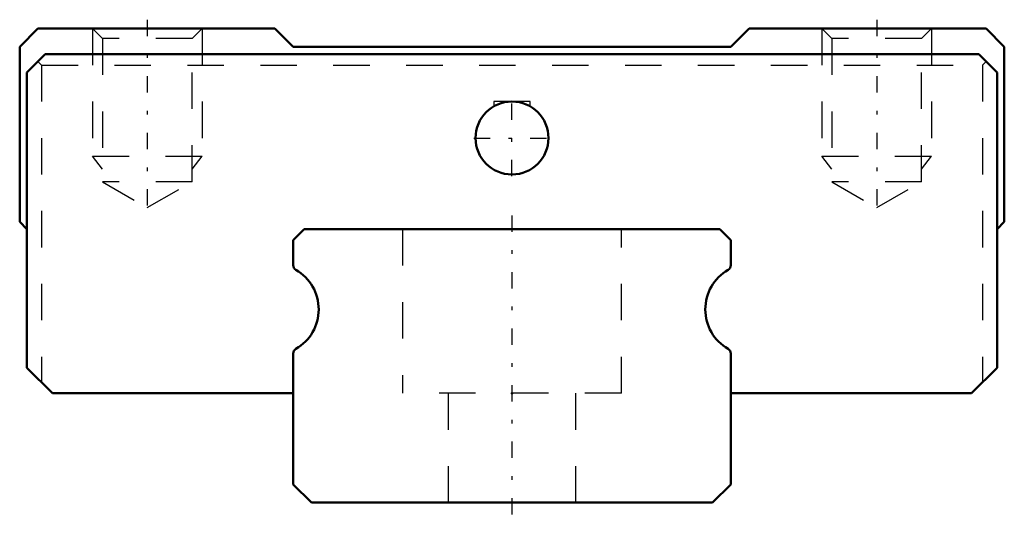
# Model space of a CAD drawing. Header units: millimetres. Extents: x -13.5 to 13.5, y -0.4 to 13.2.
import ezdxf

# ---------------------------------------------------------------- set-up
doc = ezdxf.new("R2010")
doc.units = ezdxf.units.MM
doc.linetypes.add('Center', pattern=[1.5, 0.45, -0.5, 0.05, -0.5])
doc.linetypes.add('Dashed', pattern=[2, 1, -1])
for name, color, linetype, lineweight in [('2d ConnectionPoints', 7, 'Continuous', 50), ('AM_0', 7, 'Continuous', 50), ('AM_5', 3, 'Continuous', 25), ('AM_7', 7, 'Center', 25), ('AM_9', 6, 'Dashed', 25)]:
    doc.layers.add(name, color=color, linetype=linetype, lineweight=lineweight)

# ---------------------------------------------------------------- blocks, each defined once
blk = doc.blocks.new('1_RSX12SMUU1_Slider_0_in_RSX12SMUU200LMG1250W8720001_2')
at = {"layer": 'AM_0'}
for p, q in [((-13, 13), (-13.5, 12.5)), ((-6.5, 13), (-13, 13)), ((-6, 12.5), (-6.5, 13)), ((6.5, 13), (6, 12.5)), ((13, 13), (6.5, 13)), ((13.5, 12.5), (13, 13)), ((-13.5, 12.5), (-13.5, 7.7)), ((6, 12.5), (-6, 12.5)), ((13.5, 7.7), (13.5, 12.5)), ((-12.8, 12.3), (-13.3, 11.8)), ((12.8, 12.3), (-12.8, 12.3)), ((13.3, 11.8), (12.8, 12.3)), ((-13.3, 11.8), (-13.3, 3.7)), ((13.3, 3.7), (13.3, 11.8)), ((-13.5, 7.7), (-13.3, 7.5)), ((13.3, 7.5), (13.5, 7.7)), ((-13.3, 3.7), (-12.6, 3)), ((12.6, 3), (13.3, 3.7)), ((-12.6, 3), (-6, 3)), ((6, 3), (12.6, 3))]:
    blk.add_line(p, q, dxfattribs=at)
blk.add_circle((0, 10), 1, dxfattribs=at)
at = {"layer": 'AM_5', "linetype": 'Dashed'}
for p, q in [((-11.5, 13), (-11.5, 9.5)), ((-8.5, 13), (-8.5, 9.5)), ((8.5, 13), (8.5, 9.5)), ((11.5, 13), (11.5, 9.5)), ((-11.229, 9.15), (-11.5, 9.5)), ((-11.5, 9.5), (-8.5, 9.5)), ((-8.77, 9.15), (-8.5, 9.5)), ((8.771, 9.15), (8.5, 9.5)), ((8.5, 9.5), (11.5, 9.5)), ((11.23, 9.15), (11.5, 9.5))]:
    blk.add_line(p, q, dxfattribs=at)
at = {"layer": 'AM_7'}
for p, q in [((-10, 13.245), (-10, 7.845)), ((10, 13.245), (10, 7.845)), ((0, 8.95), (0, 11.05)), ((-1.05, 10), (1.05, 10))]:
    blk.add_line(p, q, dxfattribs=at)
at = {"layer": 'AM_9'}
for p, q in [((-11.5, 13), (-11.229, 12.729)), ((-8.77, 12.729), (-8.5, 13)), ((8.5, 13), (8.771, 12.729)), ((11.23, 12.729), (11.5, 13)), ((-11.229, 12.729), (-11.229, 8.8)), ((-8.77, 12.729), (-11.229, 12.729)), ((-8.77, 8.8), (-8.77, 12.729)), ((8.771, 12.729), (8.771, 8.8)), ((11.23, 12.729), (8.771, 12.729)), ((11.23, 8.8), (11.23, 12.729)), ((-13, 12.1), (-12.9, 12)), ((-12.9, 12), (-12.9, 3.3)), ((-12.9, 12), (12.9, 12)), ((12.9, 12), (13, 12.1)), ((12.9, 12), (12.9, 3.3)), ((0.5, 11), (-0.5, 11)), ((-0.5, 11), (-0.5, 10.866)), ((0.5, 10.866), (0.5, 11)), ((-11.229, 8.8), (-10, 8.09)), ((-8.77, 8.8), (-11.229, 8.8)), ((-10, 8.09), (-8.77, 8.8)), ((11.23, 8.8), (8.771, 8.8)), ((8.771, 8.8), (10, 8.09)), ((10, 8.09), (11.23, 8.8))]:
    blk.add_line(p, q, dxfattribs=at)
blk = doc.blocks.new('2_RSX12M20012_5_Track_0_in_RSX12SMUU200LMG1250W8720001_2')
at = {"layer": 'AM_0'}
for p, q in [((-5.7, 7.5), (-6, 7.2)), ((5.7, 7.5), (-5.7, 7.5)), ((6, 7.2), (5.7, 7.5)), ((-6, 7.2), (-6, 6.512)), ((6, 6.512), (6, 7.2)), ((-6, 4.088), (-6, 0.5)), ((6, 0.5), (6, 4.088)), ((-6, 0.5), (-5.5, 0)), ((5.5, 0), (6, 0.5)), ((-5.5, 0), (5.5, 0))]:
    blk.add_line(p, q, dxfattribs=at)
for centre, radius, start, end in [((-5.85, 6.512), 0.15, 180, 240), ((5.85, 6.512), 0.15, 300, 0), ((-6.55, 5.3), 1.25, 300, 60), ((6.55, 5.3), 1.25, 120, 240), ((-5.85, 4.088), 0.15, 120, 180), ((5.85, 4.088), 0.15, 360, 60)]:
    blk.add_arc(centre, radius, start, end, dxfattribs=at)
at = {"layer": 'AM_7'}
blk.add_line((0, 7.875), (0, -0.375), dxfattribs=at)
at = {"layer": 'AM_9'}
for p, q in [((-3, 7.5), (-3, 3)), ((3, 3), (3, 7.5)), ((3, 3), (-3, 3)), ((-1.75, 3), (-1.75, 0)), ((1.75, 0), (1.75, 3))]:
    blk.add_line(p, q, dxfattribs=at)

msp = doc.modelspace()

# ---------------------------------------------------------------- linework, layer by layer
at = {"layer": '2d ConnectionPoints'}
for p in [(0, 3), (0, 0), (0, 0)]:
    msp.add_point(p, dxfattribs=at)

# ---------------------------------------------------------------- block references
for name in ['1_RSX12SMUU1_Slider_0_in_RSX12SMUU200LMG1250W8720001_2', '2_RSX12M20012_5_Track_0_in_RSX12SMUU200LMG1250W8720001_2']:
    msp.add_blockref(name, (0, 0))

doc.saveas('drawing.dxf')
